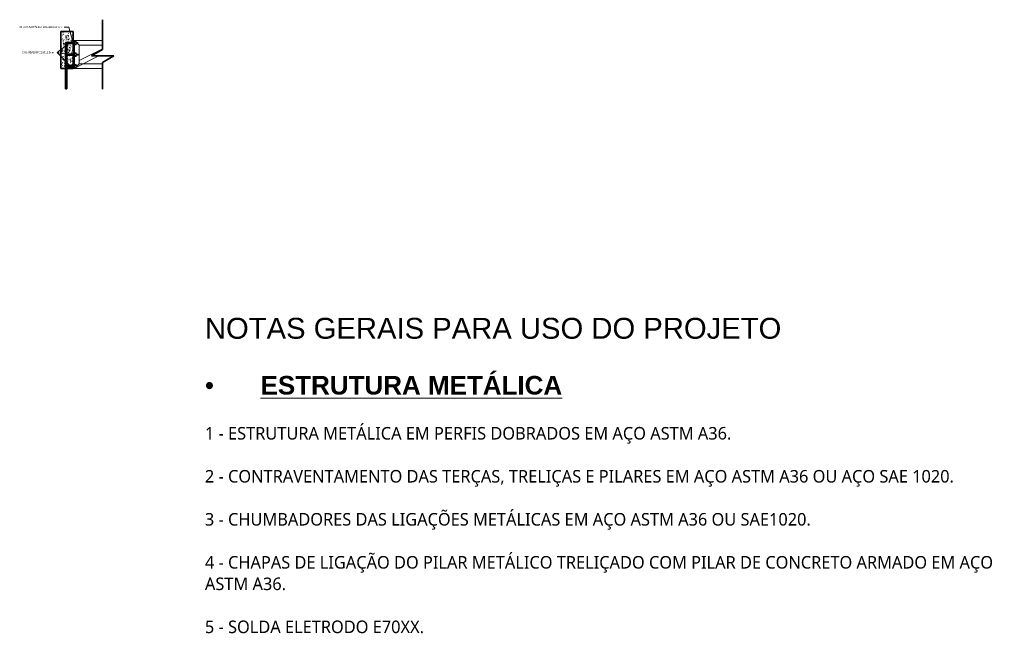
# Model space of a CAD drawing. Header units: metres. Extents: x 103.3 to 155.6, y 2.9 to 38.9.
# Tile 8 of 8: x 145.1 to 155.6, y 4.1 to 10.7. Entities that reach past the tile are written whole.
import ezdxf

# ---------------------------------------------------------------- set-up
doc = ezdxf.new("R2010")
doc.units = ezdxf.units.M
for name, color, linetype, lineweight in [('A-DETL-GENF', 7, 'Continuous', 18), ('A-DETL-MEDM', 7, 'Continuous', 35), ('A-GENM', 7, 'Continuous', 18), ('G-ANNO-TEXT', 7, 'Continuous', 9), ('S-BEAM', 7, 'Continuous', 18)]:
    doc.layers.add(name, color=color, linetype=linetype, lineweight=lineweight)
doc.styles.add('Arial_1', font='arial.ttf', dxfattribs={"height": 0.02})
doc.styles.add('Arial_12', font='arial.ttf', dxfattribs={"height": 0.2})
doc.styles.add('Arial_B_2', font='arialbd.ttf', dxfattribs={"height": 0.2})
doc.styles.add('Microsoft Sans Serif_B', font='txt', dxfattribs={"height": 0.225})
doc.styles.add('Trebuchet MS', font='trebuc.ttf', dxfattribs={"height": 0.135})

# ---------------------------------------------------------------- blocks, each defined once
blk = doc.blocks.new('09-base-com-chumbadores-060523 - 09-base-com-chumbadores-060523-2683229-Corte 4')
at = {"layer": 'A-GENM'}
for p, q in [((54.4969, 10.44), (54.5129, 10.44)), ((54.5129, 10.44), (54.5129, 10.14)), ((54.4969, 10.14), (54.5129, 10.14))]:
    blk.add_line(p, q, dxfattribs=at)
blk = doc.blocks.new('Chumbador - Chumbador-2682874-Corte 4')
at = {"layer": 'A-GENM'}
for p, q in [((54.551, 10.296), (54.529, 10.296)), ((54.529, 10.284), (54.551, 10.284)), ((54.551, 10.284), (54.551, 10.296))]:
    blk.add_line(p, q, dxfattribs=at)
blk = doc.blocks.new('Porca - Porca-2340320-Corte 4')
at = {"layer": 'A-GENM'}
for p, q in [((54.529, 10.434), (54.513, 10.434)), ((54.513, 10.424), (54.529, 10.424)), ((54.513, 10.406), (54.529, 10.406)), ((54.513, 10.396), (54.529, 10.396)), ((54.529, 10.434), (54.529, 10.424)), ((54.529, 10.424), (54.529, 10.406)), ((54.529, 10.406), (54.529, 10.396))]:
    blk.add_line(p, q, dxfattribs=at)
blk = doc.blocks.new('Chumbador - Chumbador-V4-Corte 4')
at = {"layer": 'A-GENM'}
for p, q in [((54.547, 10.421), (54.529, 10.421)), ((54.529, 10.409), (54.547, 10.409)), ((54.547, 10.409), (54.547, 10.421))]:
    blk.add_line(p, q, dxfattribs=at)

msp = doc.modelspace()

# ---------------------------------------------------------------- hatches: boundary and pattern name
at = {"layer": 'A-DETL-GENF', "true_color": 0xc0c0c0}
h = msp.add_hatch(dxfattribs=at)
h.set_pattern_fill('FP_4', color=9, style=0, pattern_type=2)
h.set_pattern_definition([(50, (145.64405, 10.759), (0.072873, -0.0063726), [0.00762, -0.08382]), (355, (145.64405, 10.759), (-0.014093, 0.076419), [0.0061, -0.06706]), (100.451, (145.65005, 10.759), (0.0587795, 0.070044), [0.00648, -0.07124]), (46.184, (145.64405, 10.78), (0.10843, -0.016813), [0.01143, -0.12573]), (96.636, (145.65305, 10.778), (0.09496, 0.098967), [0.00971, -0.10685]), (351.184, (145.64405, 10.78), (0.09496, 0.098966), [0.00914, -0.10058]), (21, (145.65405, 10.775), (0.0606464, -0.040903), [0.00762, -0.08382]), (326, (145.65405, 10.775), (0.0247225, 0.07367), [0.0061, -0.06706]), (71.451, (145.65905, 10.771), (0.085368, 0.032765), [0.00648, -0.07124]), (37.5, (145.644048, 10.759), (0.0012361, 0.0338216), [0.00335, -0.06289, 0.00335, -0.06472, -0.06731]), (37.5, (145.644048, 10.759), (0.0012361, 0.0338216), [-0.13432, 0.00335, -0.06396]), (7.5, (145.644048, 10.759), (0.0267283, 0.0400716), [0.00335, -0.03546, 0.00335, -0.06137, -0.02565]), (7.5, (145.644048, 10.759), (0.0267283, 0.0400716), [-0.10353, 0.00335, -0.0223]), (327.5, (145.621048, 10.759), (0.054234, -0.0022883), [0.00335, -0.02205, 0.00335, -0.0759, -0.10516]), (327.5, (145.621048, 10.759), (0.054234, -0.0022883), [-0.10465, 0.00335, -0.1018]), (317.5, (145.61105, 10.759), (0.05925, 0.0101743), [0.00335, -0.02967, 0.00335, -0.04928, -0.07468]), (317.5, (145.61105, 10.759), (0.05925, 0.0101743), [-0.08565, 0.00335, -0.07132])])
h.paths.add_polyline_path([(145.502948, 10.14), (145.552948, 10.14), (145.552948, 10.416282), (145.553129, 10.41756), (145.553603, 10.418761), (145.554344, 10.419818), (145.55531, 10.420674), (145.556449, 10.421282), (145.632948, 10.421282), (145.632948, 10.54), (145.502948, 10.54), (145.502948, 10.288659)])
h.paths.add_polyline_path([(145.632948, 10.14), (145.632948, 10.15875), (145.568949, 10.15875), (145.567701, 10.157802), (145.566674, 10.156617), (145.565912, 10.155247), (145.565448, 10.15375), (145.565448, 10.14), (145.615379, 10.14)])
h.paths.add_polyline_path([(145.567701, 10.17125), (145.632948, 10.17125), (145.632948, 10.28375), (145.568949, 10.28375), (145.567701, 10.282802), (145.566674, 10.281617), (145.565912, 10.280247), (145.565448, 10.27875), (145.565448, 10.17125)])
h.paths.add_polyline_path([(145.568949, 10.29625), (145.632948, 10.29625), (145.632948, 10.408782), (145.568949, 10.408782), (145.567701, 10.407833), (145.566674, 10.406649), (145.565912, 10.405279), (145.565448, 10.403782), (145.565448, 10.29625), (145.567701, 10.29625)])
for points in [[(145.552948, 10.29125), (145.553129, 10.292528), (145.553603, 10.293729), (145.554344, 10.294786), (145.55531, 10.295642), (145.556449, 10.29625), (145.565448, 10.29625), (145.565448, 10.403782), (145.565912, 10.405279), (145.566674, 10.406649), (145.567701, 10.407833), (145.568949, 10.408782), (145.632948, 10.408782), (145.632948, 10.421282), (145.556449, 10.421282), (145.55531, 10.420674), (145.554344, 10.419818), (145.553603, 10.418761), (145.553129, 10.41756), (145.552948, 10.416282), (145.552948, 10.292325)], [(145.552948, 10.16625), (145.553129, 10.167528), (145.553603, 10.168729), (145.554344, 10.169786), (145.55531, 10.170642), (145.556449, 10.17125), (145.565448, 10.17125), (145.565448, 10.27875), (145.565912, 10.280247), (145.566674, 10.281617), (145.567701, 10.282802), (145.568949, 10.28375), (145.632948, 10.28375), (145.632948, 10.29625), (145.556449, 10.29625), (145.55531, 10.295642), (145.554344, 10.294786), (145.553603, 10.293729), (145.553129, 10.292528), (145.552948, 10.29125), (145.552948, 10.167325)], [(145.552948, 9.92125), (145.565448, 9.92125), (145.565448, 10.15375), (145.565912, 10.155247), (145.566674, 10.156617), (145.567701, 10.157802), (145.568949, 10.15875), (145.632948, 10.15875), (145.632948, 10.17125), (145.556449, 10.17125), (145.55531, 10.170642), (145.554344, 10.169786), (145.553603, 10.168729), (145.553129, 10.167528), (145.552948, 10.16625), (145.552948, 10.066048)]]:
    msp.add_hatch(color=9, dxfattribs=at).paths.add_polyline_path(points)
at = {"layer": 'G-ANNO-TEXT'}
h = msp.add_hatch(color=256, dxfattribs=at)
edge = h.paths.add_edge_path()
edge.add_arc((145.594522, 10.416314), 0.00375, 0, 360)
h = msp.add_hatch(color=256, dxfattribs=at)
edge = h.paths.add_edge_path()
edge.add_arc((145.63756, 10.4026), 0.00375, 0, 360)
h = msp.add_hatch(color=256, dxfattribs=at)
edge = h.paths.add_edge_path()
edge.add_arc((145.599523, 10.287888), 0.00375, 0, 360)
h = msp.add_hatch(color=256, dxfattribs=at)
edge = h.paths.add_edge_path()
edge.add_arc((145.603524, 10.167465), 0.00375, 0, 360)

# ---------------------------------------------------------------- linework, layer by layer
at = {"layer": 'A-DETL-MEDM'}
for p, q in [((145.951555, 10.665946), (145.951555, 10.345946)), ((145.632948, 10.54), (145.502948, 10.54)), ((145.502948, 10.54), (145.502948, 10.14)), ((145.632948, 10.421282), (145.632948, 10.54)), ((145.552948, 10.416282), (145.552948, 10.29125)), ((145.632948, 10.421282), (145.556449, 10.421282)), ((145.565448, 10.29625), (145.565448, 10.403782)), ((145.568949, 10.408782), (145.632948, 10.408782)), ((145.632948, 10.408782), (145.632948, 10.421282)), ((145.632948, 10.29625), (145.632948, 10.408782)), ((145.552948, 10.29125), (145.552948, 10.16625)), ((145.632948, 10.29625), (145.556449, 10.29625)), ((145.565448, 10.17125), (145.565448, 10.27875)), ((145.568949, 10.28375), (145.632948, 10.28375)), ((145.632948, 10.28375), (145.632948, 10.29625)), ((145.632948, 10.17125), (145.632948, 10.28375)), ((145.951555, 10.345946), (145.831555, 10.276664)), ((145.831555, 10.276664), (146.072798, 10.276664)), ((146.072798, 10.276664), (145.951555, 10.206664)), ((145.632948, 10.17125), (145.556449, 10.17125)), ((145.632948, 10.15875), (145.632948, 10.17125)), ((145.951555, 10.206664), (145.951555, 9.916664)), ((145.502948, 10.14), (145.552948, 10.14)), ((145.552948, 10.16625), (145.552948, 9.92125)), ((145.565448, 9.92125), (145.565448, 10.15375)), ((145.565448, 10.14), (145.632948, 10.14)), ((145.568949, 10.15875), (145.632948, 10.15875)), ((145.632948, 10.14), (145.632948, 10.15875)), ((145.552948, 9.92125), (145.565448, 9.92125))]:
    msp.add_line(p, q, dxfattribs=at)
for centre, radius, start, end in [((145.558454, 10.416152), 0.005508, 111.3510088, 178.6489912), ((145.572894, 10.402294), 0.007593, 121.3000764, 168.6999236), ((145.558454, 10.29112), 0.005508, 111.3510088, 178.6489912), ((145.572894, 10.277262), 0.007593, 121.3000764, 168.6999236), ((145.558454, 10.16612), 0.005508, 111.3510088, 178.6489912), ((145.572894, 10.152262), 0.007593, 121.3000764, 168.6999236)]:
    msp.add_arc(centre, radius, start, end, dxfattribs=at)
at = {"layer": 'G-ANNO-TEXT'}
for p, q in [((145.539168, 10.586672), (145.538543, 10.586672)), ((145.586623, 10.586672), (145.539168, 10.586672)), ((145.63756, 10.4026), (145.586623, 10.586672)), ((145.594522, 10.416314), (145.462552, 10.313871)), ((145.462552, 10.313871), (145.461839, 10.313871)), ((145.603524, 10.167465), (145.462552, 10.313871)), ((145.599523, 10.287888), (145.462552, 10.313871))]:
    msp.add_line(p, q, dxfattribs=at)
for centre in [(145.594522, 10.416314), (145.63756, 10.4026), (145.599523, 10.287888), (145.603524, 10.167465)]:
    msp.add_circle(centre, 0.00375, dxfattribs=at)
at = {"layer": 'S-BEAM'}
for p, q in [((145.951555, 10.44), (145.648948, 10.44)), ((145.667698, 10.42125), (145.664948, 10.424)), ((145.664948, 10.424), (145.667698, 10.42125)), ((145.698948, 10.39), (145.68019, 10.408758)), ((145.68019, 10.408758), (145.698948, 10.39)), ((145.698948, 10.39), (145.698948, 10.19)), ((145.698948, 10.39), (145.951555, 10.39)), ((145.683198, 10.162174), (145.912178, 10.276664)), ((145.698948, 10.225951), (145.951555, 10.352254)), ((145.698948, 10.19), (145.68019, 10.171242)), ((145.68019, 10.171242), (145.698948, 10.19)), ((145.698948, 10.225951), (145.698948, 10.19)), ((145.698948, 10.19), (145.951555, 10.19)), ((145.698948, 10.19), (145.717383, 10.19)), ((145.648948, 10.14), (145.951555, 10.14)), ((145.667698, 10.15875), (145.664948, 10.156)), ((145.664948, 10.156), (145.667698, 10.15875)), ((145.66561, 10.15338), (145.676344, 10.158747))]:
    msp.add_line(p, q, dxfattribs=at)
at = {"layer": 'S-BEAM', "flags": 128}
for points in [[(145.654874, 10.434291), (145.65176, 10.437188), (145.648948, 10.44)], [(145.648948, 10.44), (145.65176, 10.437188), (145.654657, 10.434074)], [(145.654657, 10.145926), (145.65176, 10.142812), (145.648948, 10.14)], [(145.648948, 10.14), (145.65176, 10.142812), (145.654874, 10.145709)]]:
    msp.add_lwpolyline(points, dxfattribs=at)

# ---------------------------------------------------------------- block references
at = {"layer": 'A-GENM'}
for name, p in [('09-base-com-chumbadores-060523 - 09-base-com-chumbadores-060523-2683229-Corte 4', (91.136048, 0)), ('Porca - Porca-2340320-Corte 4', (91.136048, 0)), ('Chumbador - Chumbador-V4-Corte 4', (91.136048, 0)), ('Porca - Porca-2340320-Corte 4', (91.136048, -0.125)), ('Chumbador - Chumbador-2682874-Corte 4', (91.136048, 0)), ('Porca - Porca-2340320-Corte 4', (91.136048, -0.25)), ('Chumbador - Chumbador-V4-Corte 4', (91.136048, -0.25))]:
    msp.add_blockref(name, p, dxfattribs=at)

# ---------------------------------------------------------------- texts
at = {"layer": 'G-ANNO-TEXT', "attachment_point": 1}
for s, insert, char_height, width, style in [('CHAPA METÁLICA 200x400x16mm', (145.057848, 10.596672), 0.02, 0.5579745, 'Arial_1'), ('CHUMBADORES Ø12.5mm', (145.084332, 10.323871), 0.02, 0.43291125, 'Arial_1'), ('\\LESTRUTURA METÁLICA', (147.650183, 6.830894), 0.2, 3.93628563, 'Arial_B_2'), ('•', (147.051563, 6.830894), 0.2, 0.72549562, 'Arial_12')]:
    msp.add_mtext(s, dxfattribs=dict(at, insert=insert, char_height=char_height, width=width, style=style))
at = {"layer": 'G-ANNO-TEXT', "attachment_point": 1, "bg_fill": 3, "box_fill_scale": 1.25, "bg_fill_color": 256, "bg_fill_true_color": 13158600, "bg_fill_transparency": 0}
for s, insert, char_height, width, style in [('NOTAS GERAIS PARA USO DO PROJETO', (147.051563, 7.456253), 0.225, 7.70822531, 'Microsoft Sans Serif_B'), ('1 - ESTRUTURA METÁLICA EM PERFIS DOBRADOS EM AÇO ASTM A36.', (147.051563, 6.281351), 0.135, 6.75020875, 'Trebuchet MS'), ('2 - CONTRAVENTAMENTO DAS TERÇAS, TRELIÇAS E PILARES EM AÇO ASTM A36 OU AÇO SAE 1020.', (147.051563, 5.81833), 0.135, 9.70442719, 'Trebuchet MS'), ('3 - CHUMBADORES DAS LIGAÇÕES METÁLICAS EM AÇO ASTM A36 OU SAE1020.', (147.051563, 5.355309), 0.135, 7.69219156, 'Trebuchet MS'), ('4 - CHAPAS DE LIGAÇÃO DO PILAR METÁLICO TRELIÇADO COM PILAR DE CONCRETO ARMADO EM AÇO', (147.051563, 4.892288), 0.135, 10.01708531, 'Trebuchet MS'), ('5 - SOLDA ELETRODO E70XX.', (147.051563, 4.197757), 0.135, 2.85801594, 'Trebuchet MS')]:
    msp.add_mtext(s, dxfattribs=dict(at, insert=insert, char_height=char_height, width=width, style=style))

# ---------------------------------------------------------------- next in the draw order: texts
at = {"layer": 'G-ANNO-TEXT', "insert": (147.051563, 4.660778), "char_height": 0.135, "width": 1.05021063, "attachment_point": 1, "style": 'Trebuchet MS', "bg_fill": 3, "box_fill_scale": 1.25, "bg_fill_color": 256, "bg_fill_true_color": 13158600, "bg_fill_transparency": 0}
msp.add_mtext('ASTM A36.', dxfattribs=at)

doc.saveas('drawing.dxf')
